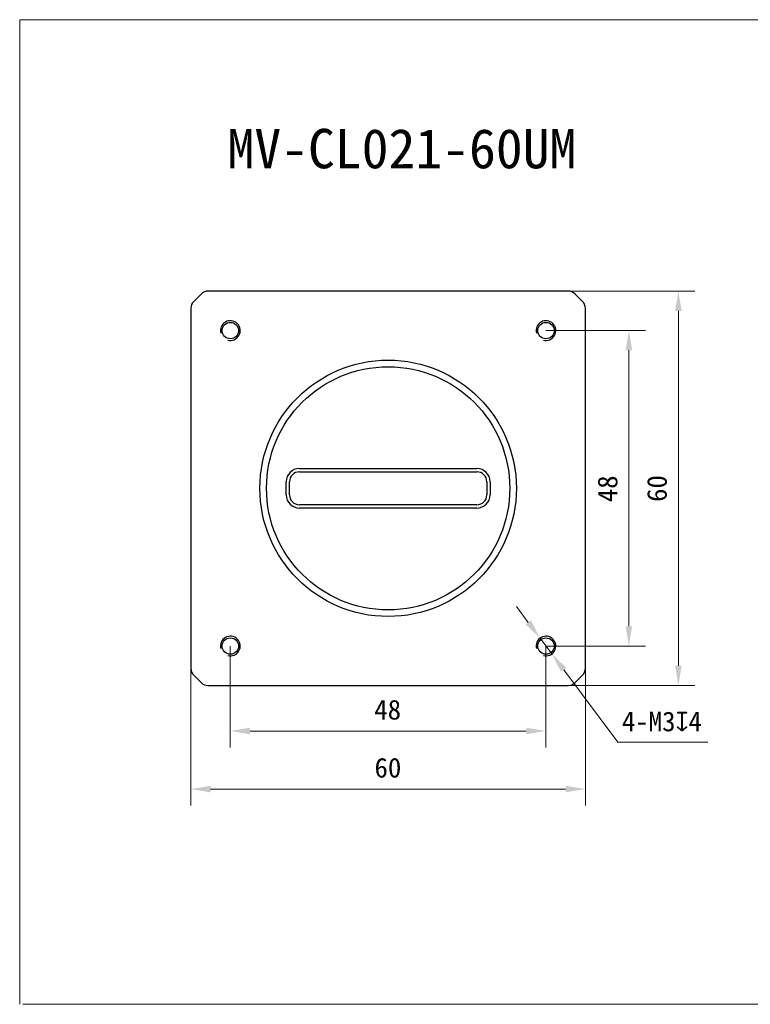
# Model space of a CAD drawing. Header units: millimetres. Extents: x 407 to 686, y 92 to 242.
# Tile 1 of 4: x 407 to 518, y 92 to 242. Entities that reach past the tile are written whole.
import ezdxf

# ---------------------------------------------------------------- set-up
doc = ezdxf.new("R2010")
doc.units = ezdxf.units.MM
doc.header["$LTSCALE"] = 16.335
doc.header["$PDMODE"] = 3
doc.header["$PDSIZE"] = 8
doc.layers.get('0').update_dxf_attribs({"linetype": 'CONTINUOUS'})
doc.layers.get('Defpoints').update_dxf_attribs({"linetype": 'CONTINUOUS'})
for name, color, linetype in [('00_COMPONENTS', 7, 'CONTINUOUS'), ('ASM_DXF_DIMENSION', 7, 'CONTINUOUS'), ('ASM_DXF_FORMAT', 7, 'CONTINUOUS')]:
    doc.layers.add(name, color=color, linetype=linetype)
doc.layers.add('AM_5', color=3, linetype='CONTINUOUS', lineweight=25)
doc.styles.get("Standard").update_dxf_attribs({"font": 'simfang.ttf'})
doc.dimstyles.new('DIMSTYLE_1$0', dxfattribs={"dimtxt": 3, "dimasz": 3, "dimexe": 2.5, "dimexo": 0, "dimgap": 0.75, "dimtad": 1, "dimdsep": 46, "dimtxsty": 'STANDARD', "dimblk": '_FILLED', "dimcen": 0.09, "dimclrd": 8, "dimclre": 8, "dimclrt": 7, "dimadec": 0, "dimazin": 0, "dimtp": 0.001, "dimtm": 0.001, "dimtfac": 1, "dimtofl": 0, "dimtmove": 0, "dimatfit": 3, "dimldrblk": '_FILLED', "dimfxl": 1, "dimtolj": 1, "dimlwd": 9, "dimlwe": 9, "dimarcsym": 0})
doc.dimstyles.new('DIMSTYLE_2', dxfattribs={"dimtxt": 3, "dimasz": 3, "dimexe": 2.5, "dimexo": 0, "dimtad": 1, "dimdec": 3, "dimdsep": 46, "dimtxsty": 'STANDARD', "dimblk": '_FILLED', "dimcen": 0.09, "dimclrd": 8, "dimclre": 8, "dimclrt": 7, "dimadec": 0, "dimazin": 0, "dimtp": 0.001, "dimtm": 0.001, "dimtfac": 1, "dimtdec": 3, "dimtmove": 0, "dimatfit": 2, "dimldrblk": '_FILLED', "dimfxl": 1, "dimtolj": 1, "dimlwd": 9, "dimlwe": 9, "dimarcsym": 0})

# ---------------------------------------------------------------- blocks, each defined once
blk = doc.blocks.new('_FILLED')
at = {"color": 0, "linetype": 'ByBlock'}
blk.add_solid([(0, 0), (-1, 0.167), (-1, -0.167)], dxfattribs=at)
blk = doc.blocks.new('*D233')
at = {"layer": 'AM_5', "color": 8, "lineweight": 9}
for p, q in [((432.75, 143.29), (432.75, 122.41)), ((492.75, 143.29), (492.75, 122.41))]:
    blk.add_line(p, q, dxfattribs=at)
at = {"layer": 'AM_5', "color": 8, "linetype": 'Continuous', "lineweight": 9}
blk.add_line((435.75, 124.91), (489.75, 124.91), dxfattribs=at)
at = {"layer": 'Defpoints', "color": 0}
for p in [(432.75, 143.29), (492.75, 143.29), (492.75, 124.91)]:
    blk.add_point(p, dxfattribs=at)
at = {"layer": 'AM_5', "color": 8, "linetype": 'ByBlock', "lineweight": 9, "xscale": 3, "yscale": 3, "zscale": 3, "rotation": 180}
blk.add_blockref('_FILLED', (432.75, 124.91), dxfattribs=at)
at = {"layer": 'AM_5', "color": 8, "linetype": 'ByBlock', "lineweight": 9, "xscale": 3, "yscale": 3, "zscale": 3}
blk.add_blockref('_FILLED', (492.75, 124.91), dxfattribs=at)
at = {"layer": 'AM_5', "color": 7, "insert": (462.72, 129.66), "char_height": 3, "attachment_point": 2, "line_spacing_factor": 0.9}
blk.add_mtext('\\A1;60', dxfattribs=at)
blk = doc.blocks.new('*D234')
at = {"layer": 'AM_5', "color": 8, "lineweight": 9}
for p, q in [((490.13, 200.67), (509.39, 200.67)), ((490.13, 140.67), (509.39, 140.67))]:
    blk.add_line(p, q, dxfattribs=at)
at = {"layer": 'AM_5', "color": 8, "linetype": 'Continuous', "lineweight": 9}
blk.add_line((506.89, 143.67), (506.89, 197.67), dxfattribs=at)
at = {"layer": 'Defpoints', "color": 0}
for p in [(490.13, 200.67), (506.89, 200.67), (490.13, 140.67)]:
    blk.add_point(p, dxfattribs=at)
at = {"layer": 'AM_5', "color": 8, "linetype": 'ByBlock', "lineweight": 9, "xscale": 3, "yscale": 3, "zscale": 3}
for p, rotation in [((506.89, 200.67), 90), ((506.89, 140.67), 270)]:
    blk.add_blockref('_FILLED', p, dxfattribs=dict(at, rotation=rotation))
at = {"layer": 'AM_5', "color": 7, "insert": (502.14, 170.64), "char_height": 3, "attachment_point": 2, "rotation": 90, "line_spacing_factor": 0.9}
blk.add_mtext('\\A1;60', dxfattribs=at)
blk = doc.blocks.new('*D235')
at = {"layer": 'AM_5', "color": 8, "lineweight": 9}
for p, q in [((438.75, 146.67), (438.75, 131.24)), ((486.75, 146.67), (486.75, 131.24))]:
    blk.add_line(p, q, dxfattribs=at)
at = {"layer": 'AM_5', "color": 8, "linetype": 'Continuous', "lineweight": 9}
blk.add_line((441.75, 133.74), (483.75, 133.74), dxfattribs=at)
at = {"layer": 'Defpoints', "color": 0}
for p in [(438.75, 146.67), (486.75, 146.67), (486.75, 133.74)]:
    blk.add_point(p, dxfattribs=at)
at = {"layer": 'AM_5', "color": 8, "linetype": 'ByBlock', "lineweight": 9, "xscale": 3, "yscale": 3, "zscale": 3, "rotation": 180}
blk.add_blockref('_FILLED', (438.75, 133.74), dxfattribs=at)
at = {"layer": 'AM_5', "color": 8, "linetype": 'ByBlock', "lineweight": 9, "xscale": 3, "yscale": 3, "zscale": 3}
blk.add_blockref('_FILLED', (486.75, 133.74), dxfattribs=at)
at = {"layer": 'AM_5', "color": 7, "insert": (462.68, 138.49), "char_height": 3, "attachment_point": 2, "line_spacing_factor": 0.9}
blk.add_mtext('\\A1;48', dxfattribs=at)
blk = doc.blocks.new('*D236')
at = {"layer": 'AM_5', "color": 8, "lineweight": 9}
for p, q in [((486.75, 194.67), (501.87, 194.67)), ((486.75, 146.67), (501.87, 146.67))]:
    blk.add_line(p, q, dxfattribs=at)
at = {"layer": 'AM_5', "color": 8, "linetype": 'Continuous', "lineweight": 9}
blk.add_line((499.37, 149.67), (499.37, 191.67), dxfattribs=at)
at = {"layer": 'Defpoints', "color": 0}
for p in [(486.75, 194.67), (499.37, 194.67), (486.75, 146.67)]:
    blk.add_point(p, dxfattribs=at)
at = {"layer": 'AM_5', "color": 8, "linetype": 'ByBlock', "lineweight": 9, "xscale": 3, "yscale": 3, "zscale": 3}
for p, rotation in [((499.37, 194.67), 90), ((499.37, 146.67), 270)]:
    blk.add_blockref('_FILLED', p, dxfattribs=dict(at, rotation=rotation))
at = {"layer": 'AM_5', "color": 7, "insert": (494.62, 170.59), "char_height": 3, "attachment_point": 2, "rotation": 90, "line_spacing_factor": 0.9}
blk.add_mtext('\\A1;48', dxfattribs=at)
blk = doc.blocks.new('*D239')
at = {"layer": 'ASM_DXF_DIMENSION', "color": 8, "linetype": 'Continuous', "lineweight": 9}
for p, q in [((484.06, 150.27), (482.26, 152.67)), ((485.86, 147.87), (487.65, 145.47)), ((489.45, 143.06), (497.67, 132.07)), ((511.39, 132.07), (497.67, 132.07))]:
    blk.add_line(p, q, dxfattribs=at)
at = {"layer": 'Defpoints', "color": 0}
for p in [(485.86, 147.87), (487.65, 145.47)]:
    blk.add_point(p, dxfattribs=at)
at = {"layer": 'ASM_DXF_DIMENSION', "color": 8, "linetype": 'ByBlock', "lineweight": 9, "xscale": 3, "yscale": 3, "zscale": 3}
for p, rotation in [((485.86, 147.87), 306.7988637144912), ((487.65, 145.47), 126.7988637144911)]:
    blk.add_blockref('_FILLED', p, dxfattribs=dict(at, rotation=rotation))
at = {"layer": 'ASM_DXF_DIMENSION', "color": 7, "lineweight": 15, "insert": (498.3, 136.7), "char_height": 3, "attachment_point": 1, "line_spacing_factor": 0.9}
blk.add_mtext('\\A1;{4-M3{\\fgdt;x}4}', dxfattribs=at)

msp = doc.modelspace()

# ---------------------------------------------------------------- linework, layer by layer
at = {"layer": '00_COMPONENTS', "color": 7}
for p, q in [((434.3153, 200.2289), (433.194, 199.1076)), ((490.1333, 200.6682), (435.376, 200.6682)), ((492.3153, 199.1076), (491.194, 200.2289)), ((432.7547, 198.0469), (432.7547, 143.2896)), ((492.7547, 143.2896), (492.7547, 198.0469)), ((449.2547, 173.6682), (476.2547, 173.6682)), ((449.2547, 173.1682), (476.2547, 173.1682)), ((447.2547, 169.6682), (447.2547, 171.6682)), ((447.7547, 169.6682), (447.7547, 171.6682)), ((477.7547, 171.6682), (477.7547, 169.6682)), ((478.2547, 171.6682), (478.2547, 169.6682)), ((476.2547, 168.1682), (449.2547, 168.1682)), ((476.2547, 167.6682), (449.2547, 167.6682)), ((433.194, 142.2289), (434.3153, 141.1076)), ((491.194, 141.1076), (492.3153, 142.2289)), ((435.376, 140.6682), (490.1333, 140.6682))]:
    msp.add_line(p, q, dxfattribs=at)
for centre, radius in [((438.7547, 194.6682), 1.25), ((486.7547, 194.6682), 1.25), ((462.7547, 170.6682), 19.5), ((462.7547, 170.6682), 18.5), ((438.7547, 146.6682), 1.25), ((486.7547, 146.6682), 1.25)]:
    msp.add_circle(centre, radius, dxfattribs=at)
for centre, radius, start, end in [((435.376, 199.1682), 1.5, 90, 135), ((490.1333, 199.1682), 1.5, 45, 90), ((434.2547, 198.0469), 1.5, 135, 180), ((491.2547, 198.0469), 1.5, 0, 45), ((449.2547, 171.6682), 2, 90, 180), ((449.2547, 171.6682), 1.5, 90, 180), ((476.2547, 171.6682), 2, 0, 90), ((476.2547, 171.6682), 1.5, 0, 90), ((449.2547, 169.6682), 2, 180, 270), ((449.2547, 169.6682), 1.5, 180, 270), ((476.2547, 169.6682), 2, 270, 0), ((476.2547, 169.6682), 1.5, 270, 0), ((434.2547, 143.2896), 1.5, 180, 225), ((491.2547, 143.2896), 1.5, 315, 0), ((435.376, 142.1682), 1.5, 225, 270), ((490.1333, 142.1682), 1.5, 270, 315)]:
    msp.add_arc(centre, radius, start, end, dxfattribs=at)
at = {"layer": '00_COMPONENTS'}
for centre in [(438.7547, 194.6682), (486.7547, 194.6682), (438.7547, 146.6682), (486.7547, 146.6682)]:
    msp.add_arc(centre, 1.5, 255, 195, dxfattribs=at)
at = {"layer": 'ASM_DXF_FORMAT', "color": 7, "linetype": 'Continuous', "lineweight": 15}
for p, q in [((406.7309, 92.1632), (406.7168, 241.9649)), ((406.7168, 241.9649), (685.7268, 241.9649)), ((407.1984, 92.1632), (685.7408, 92.1632))]:
    msp.add_line(p, q, dxfattribs=at)

# ---------------------------------------------------------------- texts
at = {"insert": (438.3199, 225.3575), "char_height": 6, "attachment_point": 1}
msp.add_mtext_dynamic_manual_height_columns('MV-CL021-60UM', width=91.88843, gutter_width=1, heights=[0], dxfattribs=at)

# ---------------------------------------------------------------- dimensions: what is measured, and where the dimension line sits
at = {"layer": 'AM_5'}
for base, p1, p2, picture, middle in [((506.8885, 200.6682), (490.1333, 140.6682), (490.1333, 200.6682), '*D234', (506.8885, 170.636)), ((499.3694, 194.6682), (486.7547, 146.6682), (486.7547, 194.6682), '*D236', (499.3694, 170.5891))]:
    dim = msp.add_linear_dim(base=base, p1=p1, p2=p2, angle=90, dimstyle='DIMSTYLE_1$0', override={"dimtxsty": 'STANDARD', "dimldrblk": '_FILLED'}, dxfattribs=at)
    dim.commit()
    dim.dimension.update_dxf_attribs({"geometry": picture, "text_midpoint": middle, "dimtype": 160})
for base, p1, p2, picture, middle in [((486.7547, 133.7389), (438.7547, 146.6682), (486.7547, 146.6682), '*D235', (462.6756, 133.7389)), ((492.7547, 124.9067), (432.7547, 143.2896), (492.7547, 143.2896), '*D233', (462.7224, 124.9067))]:
    dim = msp.add_linear_dim(base=base, p1=p1, p2=p2, dimstyle='DIMSTYLE_1$0', override={"dimtxsty": 'STANDARD', "dimldrblk": '_FILLED'}, dxfattribs=at)
    dim.commit()
    dim.dimension.update_dxf_attribs({"geometry": picture, "text_midpoint": middle, "dimtype": 160})
at = {"layer": 'ASM_DXF_DIMENSION', "color": 7, "linetype": 'Continuous', "lineweight": 15}
dim = msp.add_diameter_dim_2p(p1=(485.8561, 147.8694), p2=(487.6532, 145.4671), text='{4-M<>{\\fgdt;x}4}', dimstyle='DIMSTYLE_2', override={"dimtih": 1, "dimtoh": 1, "dimpost": '<>', "dimtxsty": 'STANDARD', "dimldrblk": '_FILLED'}, dxfattribs=at)
dim.commit()
dim.dimension.update_dxf_attribs({"geometry": '*D239', "text_midpoint": (504.8453, 132.0707), "dimtype": 163})

doc.saveas('drawing.dxf')
